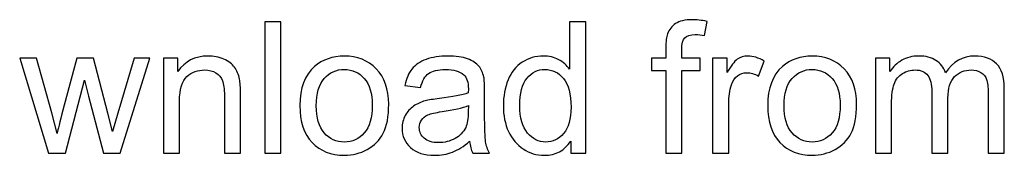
# Model space of a CAD drawing. Header units: millimetres. Extents: x -708 to 697, y -648 to 473.
# Tile 2 of 11: x -397 to -163, y -648 to -616. Entities that reach past the tile are written whole.
import ezdxf

# ---------------------------------------------------------------- set-up
doc = ezdxf.new("R2010")
doc.units = ezdxf.units.MM
doc.header["$MEASUREMENT"] = 0
doc.layers.add('Layer 1', color=7, linetype='Continuous')

msp = doc.modelspace()

# ---------------------------------------------------------------- linework, layer by layer
at = {"layer": 'Layer 1', "color": 250}
for points, knots in [([(-338.44, -647.9551), (-338.44, -647.9551), (-338.44, -616.9039), (-338.44, -616.9039), (-338.44, -616.9039), (-338.44, -616.9039), (-334.6236, -616.9039), (-334.6236, -616.9039), (-334.6236, -616.9039), (-334.6236, -616.9039), (-334.6236, -647.9551), (-334.6236, -647.9551), (-334.6236, -647.9551), (-334.6236, -647.9551), (-338.44, -647.9551), (-338.44, -647.9551)], [0, 0, 0, 0, 0.2, 0.2, 0.2, 0.2, 0.4, 0.4, 0.4, 0.4, 0.6, 0.6, 0.6, 0.6, 1, 1, 1, 1]), ([(-265.9511, -647.9551), (-265.9511, -647.9551), (-265.9511, -645.1001), (-265.9511, -645.1001), (-265.9511, -645.1001), (-267.375, -647.319), (-269.4711, -648.4321), (-272.2394, -648.4321), (-272.2394, -648.4321), (-274.0319, -648.4321), (-275.6799, -647.9406), (-277.1761, -646.9504), (-277.1761, -646.9504), (-278.6795, -645.9674), (-279.8432, -644.5869), (-280.6744, -642.8233), (-280.6744, -642.8233), (-281.4984, -641.0524), (-281.9104, -639.0214), (-281.9104, -636.7229), (-281.9104, -636.7229), (-281.9104, -634.4822), (-281.5345, -632.4512), (-280.79, -630.6225), (-280.79, -630.6225), (-280.0383, -628.8011), (-278.918, -627.3989), (-277.4218, -626.4303), (-277.4218, -626.4303), (-275.9329, -625.4545), (-274.256, -624.9703), (-272.4129, -624.9703), (-272.4129, -624.9703), (-271.054, -624.9703), (-269.8469, -625.2594), (-268.7917, -625.8304), (-268.7917, -625.8304), (-267.7364, -626.4014), (-266.8763, -627.1531), (-266.2113, -628.0711), (-266.2113, -628.0711), (-266.2113, -628.0711), (-266.2113, -616.9039), (-266.2113, -616.9039), (-266.2113, -616.9039), (-266.2113, -616.9039), (-262.3949, -616.9039), (-262.3949, -616.9039), (-262.3949, -616.9039), (-262.3949, -616.9039), (-262.3949, -647.9551), (-262.3949, -647.9551), (-262.3949, -647.9551), (-262.3949, -647.9551), (-265.9511, -647.9551), (-265.9511, -647.9551)], [0, 0, 0, 0, 0.06666667, 0.06666667, 0.06666667, 0.06666667, 0.13333333, 0.13333333, 0.13333333, 0.13333333, 0.2, 0.2, 0.2, 0.2, 0.26666667, 0.26666667, 0.26666667, 0.26666667, 0.33333333, 0.33333333, 0.33333333, 0.33333333, 0.4, 0.4, 0.4, 0.4, 0.46666667, 0.46666667, 0.46666667, 0.46666667, 0.53333333, 0.53333333, 0.53333333, 0.53333333, 0.6, 0.6, 0.6, 0.6, 0.66666667, 0.66666667, 0.66666667, 0.66666667, 0.73333333, 0.73333333, 0.73333333, 0.73333333, 0.8, 0.8, 0.8, 0.8, 0.86666667, 0.86666667, 0.86666667, 0.86666667, 1, 1, 1, 1]), ([(-243.3999, -647.9551), (-243.3999, -647.9551), (-243.3999, -628.3963), (-243.3999, -628.3963), (-243.3999, -628.3963), (-243.3999, -628.3963), (-246.7826, -628.3963), (-246.7826, -628.3963), (-246.7826, -628.3963), (-246.7826, -628.3963), (-246.7826, -625.4473), (-246.7826, -625.4473), (-246.7826, -625.4473), (-246.7826, -625.4473), (-243.3999, -625.4473), (-243.3999, -625.4473), (-243.3999, -625.4473), (-243.3999, -625.4473), (-243.3999, -623.0621), (-243.3999, -623.0621), (-243.3999, -623.0621), (-243.3999, -621.5515), (-243.2698, -620.4311), (-243.0024, -619.7011), (-243.0024, -619.7011), (-242.6338, -618.7181), (-241.9977, -617.9158), (-241.0725, -617.3014), (-241.0725, -617.3014), (-240.1546, -616.6871), (-238.8608, -616.3835), (-237.1984, -616.3835), (-237.1984, -616.3835), (-236.1214, -616.3835), (-234.936, -616.5136), (-233.635, -616.7666), (-233.635, -616.7666), (-233.635, -616.7666), (-234.206, -620.1059), (-234.206, -620.1059), (-234.206, -620.1059), (-235.0011, -619.9685), (-235.7455, -619.8963), (-236.4539, -619.8963), (-236.4539, -619.8963), (-237.6103, -619.8963), (-238.4271, -620.142), (-238.9114, -620.6335), (-238.9114, -620.6335), (-239.3884, -621.125), (-239.6269, -622.043), (-239.6269, -623.3874), (-239.6269, -623.3874), (-239.6269, -623.3874), (-239.6269, -625.4473), (-239.6269, -625.4473), (-239.6269, -625.4473), (-239.6269, -625.4473), (-235.2468, -625.4473), (-235.2468, -625.4473), (-235.2468, -625.4473), (-235.2468, -625.4473), (-235.2468, -628.3963), (-235.2468, -628.3963), (-235.2468, -628.3963), (-235.2468, -628.3963), (-239.5836, -628.3963), (-239.5836, -628.3963), (-239.5836, -628.3963), (-239.5836, -628.3963), (-239.5836, -647.9551), (-239.5836, -647.9551), (-239.5836, -647.9551), (-239.5836, -647.9551), (-243.3999, -647.9551), (-243.3999, -647.9551)], [0, 0, 0, 0, 0.05, 0.05, 0.05, 0.05, 0.1, 0.1, 0.1, 0.1, 0.15, 0.15, 0.15, 0.15, 0.2, 0.2, 0.2, 0.2, 0.25, 0.25, 0.25, 0.25, 0.3, 0.3, 0.3, 0.3, 0.35, 0.35, 0.35, 0.35, 0.4, 0.4, 0.4, 0.4, 0.45, 0.45, 0.45, 0.45, 0.5, 0.5, 0.5, 0.5, 0.55, 0.55, 0.55, 0.55, 0.6, 0.6, 0.6, 0.6, 0.65, 0.65, 0.65, 0.65, 0.7, 0.7, 0.7, 0.7, 0.75, 0.75, 0.75, 0.75, 0.8, 0.8, 0.8, 0.8, 0.85, 0.85, 0.85, 0.85, 0.9, 0.9, 0.9, 0.9, 1, 1, 1, 1]), ([(-362.4728, -647.9551), (-362.4728, -647.9551), (-362.4728, -625.4473), (-362.4728, -625.4473), (-362.4728, -625.4473), (-362.4728, -625.4473), (-359.0468, -625.4473), (-359.0468, -625.4473), (-359.0468, -625.4473), (-359.0468, -625.4473), (-359.0468, -628.6421), (-359.0468, -628.6421), (-359.0468, -628.6421), (-357.3988, -626.1918), (-355.0136, -624.9703), (-351.8984, -624.9703), (-351.8984, -624.9703), (-350.5395, -624.9703), (-349.2963, -625.216), (-348.1615, -625.7003), (-348.1615, -625.7003), (-347.0267, -626.1846), (-346.1738, -626.8279), (-345.6101, -627.6157), (-345.6101, -627.6157), (-345.0463, -628.4035), (-344.6488, -629.3432), (-344.4247, -630.4274), (-344.4247, -630.4274), (-344.2874, -631.1357), (-344.2151, -632.3717), (-344.2151, -634.1353), (-344.2151, -634.1353), (-344.2151, -634.1353), (-344.2151, -647.9551), (-344.2151, -647.9551), (-344.2151, -647.9551), (-344.2151, -647.9551), (-348.0314, -647.9551), (-348.0314, -647.9551), (-348.0314, -647.9551), (-348.0314, -647.9551), (-348.0314, -634.2798), (-348.0314, -634.2798), (-348.0314, -634.2798), (-348.0314, -632.7258), (-348.176, -631.5621), (-348.4723, -630.796), (-348.4723, -630.796), (-348.7687, -630.0298), (-349.2963, -629.4155), (-350.048, -628.9529), (-350.048, -628.9529), (-350.7997, -628.4975), (-351.6888, -628.2662), (-352.7007, -628.2662), (-352.7007, -628.2662), (-354.3197, -628.2662), (-355.7147, -628.7794), (-356.8929, -629.813), (-356.8929, -629.813), (-358.071, -630.8394), (-358.6565, -632.7981), (-358.6565, -635.6748), (-358.6565, -635.6748), (-358.6565, -635.6748), (-358.6565, -647.9551), (-358.6565, -647.9551), (-358.6565, -647.9551), (-358.6565, -647.9551), (-362.4728, -647.9551), (-362.4728, -647.9551)], [0, 0, 0, 0, 0.05263158, 0.05263158, 0.05263158, 0.05263158, 0.10526316, 0.10526316, 0.10526316, 0.10526316, 0.15789474, 0.15789474, 0.15789474, 0.15789474, 0.21052632, 0.21052632, 0.21052632, 0.21052632, 0.26315789, 0.26315789, 0.26315789, 0.26315789, 0.31578947, 0.31578947, 0.31578947, 0.31578947, 0.36842105, 0.36842105, 0.36842105, 0.36842105, 0.42105263, 0.42105263, 0.42105263, 0.42105263, 0.47368421, 0.47368421, 0.47368421, 0.47368421, 0.52631579, 0.52631579, 0.52631579, 0.52631579, 0.57894737, 0.57894737, 0.57894737, 0.57894737, 0.63157895, 0.63157895, 0.63157895, 0.63157895, 0.68421053, 0.68421053, 0.68421053, 0.68421053, 0.73684211, 0.73684211, 0.73684211, 0.73684211, 0.78947368, 0.78947368, 0.78947368, 0.78947368, 0.84210526, 0.84210526, 0.84210526, 0.84210526, 0.89473684, 0.89473684, 0.89473684, 0.89473684, 1, 1, 1, 1]), ([(-330.1496, -636.7012), (-330.1496, -632.5451), (-328.9931, -629.466), (-326.6729, -627.4639), (-326.6729, -627.4639), (-324.7431, -625.8015), (-322.3795, -624.9703), (-319.5968, -624.9703), (-319.5968, -624.9703), (-316.5105, -624.9703), (-313.9807, -625.9822), (-312.0147, -628.006), (-312.0147, -628.006), (-310.0559, -630.0226), (-309.0729, -632.8198), (-309.0729, -636.3832), (-309.0729, -636.3832), (-309.0729, -639.2744), (-309.5066, -641.5439), (-310.3739, -643.1991), (-310.3739, -643.1991), (-311.2413, -644.8543), (-312.5062, -646.1409), (-314.1686, -647.0588), (-314.1686, -647.0588), (-315.8238, -647.9768), (-317.638, -648.4321), (-319.5968, -648.4321), (-319.5968, -648.4321), (-322.7482, -648.4321), (-325.2924, -647.4275), (-327.2367, -645.4109), (-327.2367, -645.4109), (-329.181, -643.3943), (-330.1496, -640.4886), (-330.1496, -636.7012)], [0, 0, 0, 0, 0.1, 0.1, 0.1, 0.1, 0.2, 0.2, 0.2, 0.2, 0.3, 0.3, 0.3, 0.3, 0.4, 0.4, 0.4, 0.4, 0.5, 0.5, 0.5, 0.5, 0.6, 0.6, 0.6, 0.6, 0.7, 0.7, 0.7, 0.7, 0.8, 0.8, 0.8, 0.8, 1, 1, 1, 1]), ([(-289.8972, -645.1362), (-291.3139, -646.3433), (-292.68, -647.1889), (-293.9882, -647.6877), (-293.9882, -647.6877), (-295.2965, -648.1864), (-296.6987, -648.4321), (-298.2021, -648.4321), (-298.2021, -648.4321), (-300.6741, -648.4321), (-302.575, -647.8322), (-303.905, -646.6252), (-303.905, -646.6252), (-305.2349, -645.4253), (-305.8999, -643.8858), (-305.8999, -642.0137), (-305.8999, -642.0137), (-305.8999, -640.9151), (-305.6469, -639.9104), (-305.1482, -638.9997), (-305.1482, -638.9997), (-304.6422, -638.089), (-303.9845, -637.3662), (-303.1749, -636.8169), (-303.1749, -636.8169), (-302.3582, -636.2675), (-301.4475, -635.8483), (-300.4283, -635.5664), (-300.4283, -635.5664), (-299.6766, -635.3713), (-298.5418, -635.1833), (-297.0312, -634.9954), (-297.0312, -634.9954), (-293.9521, -634.634), (-291.6753, -634.1931), (-290.2225, -633.6872), (-290.2225, -633.6872), (-290.208, -633.1667), (-290.2008, -632.8343), (-290.2008, -632.6969), (-290.2008, -632.6969), (-290.2008, -631.1502), (-290.5622, -630.0587), (-291.285, -629.4227), (-291.285, -629.4227), (-292.2608, -628.5626), (-293.7136, -628.1361), (-295.6362, -628.1361), (-295.6362, -628.1361), (-297.436, -628.1361), (-298.7659, -628.4541), (-299.6188, -629.083), (-299.6188, -629.083), (-300.4789, -629.7118), (-301.1077, -630.8249), (-301.5197, -632.4295), (-301.5197, -632.4295), (-301.5197, -632.4295), (-305.2494, -631.9091), (-305.2494, -631.9091), (-305.2494, -631.9091), (-304.9096, -630.3117), (-304.3531, -629.0179), (-303.5725, -628.0349), (-303.5725, -628.0349), (-302.7919, -627.0519), (-301.6643, -626.3002), (-300.1898, -625.7653), (-300.1898, -625.7653), (-298.7225, -625.2377), (-297.0095, -624.9703), (-295.0724, -624.9703), (-295.0724, -624.9703), (-293.1498, -624.9703), (-291.5813, -625.1943), (-290.3743, -625.6497), (-290.3743, -625.6497), (-289.1744, -626.1051), (-288.2854, -626.6688), (-287.7216, -627.3555), (-287.7216, -627.3555), (-287.1578, -628.0421), (-286.7603, -628.9095), (-286.529, -629.9575), (-286.529, -629.9575), (-286.4061, -630.6081), (-286.3411, -631.779), (-286.3411, -633.4631), (-286.3411, -633.4631), (-286.3411, -633.4631), (-286.3411, -638.5226), (-286.3411, -638.5226), (-286.3411, -638.5226), (-286.3411, -642.0571), (-286.2616, -644.2905), (-286.1026, -645.2374), (-286.1026, -645.2374), (-285.9508, -646.1843), (-285.6327, -647.0877), (-285.1702, -647.9551), (-285.1702, -647.9551), (-285.1702, -647.9551), (-289.16, -647.9551), (-289.16, -647.9551), (-289.16, -647.9551), (-289.5431, -647.1528), (-289.7888, -646.2132), (-289.8972, -645.1362)], [0, 0, 0, 0, 0.03571429, 0.03571429, 0.03571429, 0.03571429, 0.07142857, 0.07142857, 0.07142857, 0.07142857, 0.10714286, 0.10714286, 0.10714286, 0.10714286, 0.14285714, 0.14285714, 0.14285714, 0.14285714, 0.17857143, 0.17857143, 0.17857143, 0.17857143, 0.21428571, 0.21428571, 0.21428571, 0.21428571, 0.25, 0.25, 0.25, 0.25, 0.28571429, 0.28571429, 0.28571429, 0.28571429, 0.32142857, 0.32142857, 0.32142857, 0.32142857, 0.35714286, 0.35714286, 0.35714286, 0.35714286, 0.39285714, 0.39285714, 0.39285714, 0.39285714, 0.42857143, 0.42857143, 0.42857143, 0.42857143, 0.46428571, 0.46428571, 0.46428571, 0.46428571, 0.5, 0.5, 0.5, 0.5, 0.53571429, 0.53571429, 0.53571429, 0.53571429, 0.57142857, 0.57142857, 0.57142857, 0.57142857, 0.60714286, 0.60714286, 0.60714286, 0.60714286, 0.64285714, 0.64285714, 0.64285714, 0.64285714, 0.67857143, 0.67857143, 0.67857143, 0.67857143, 0.71428571, 0.71428571, 0.71428571, 0.71428571, 0.75, 0.75, 0.75, 0.75, 0.78571429, 0.78571429, 0.78571429, 0.78571429, 0.82142857, 0.82142857, 0.82142857, 0.82142857, 0.85714286, 0.85714286, 0.85714286, 0.85714286, 0.89285714, 0.89285714, 0.89285714, 0.89285714, 0.92857143, 0.92857143, 0.92857143, 0.92857143, 1, 1, 1, 1]), ([(-232.305, -647.9551), (-232.305, -647.9551), (-232.305, -625.4473), (-232.305, -625.4473), (-232.305, -625.4473), (-232.305, -625.4473), (-228.879, -625.4473), (-228.879, -625.4473), (-228.879, -625.4473), (-228.879, -625.4473), (-228.879, -628.895), (-228.879, -628.895), (-228.879, -628.895), (-228.0044, -627.2977), (-227.1949, -626.2424), (-226.4504, -625.7364), (-226.4504, -625.7364), (-225.7059, -625.2232), (-224.8891, -624.9703), (-224.0001, -624.9703), (-224.0001, -624.9703), (-222.7135, -624.9703), (-221.4053, -625.375), (-220.0753, -626.1773), (-220.0753, -626.1773), (-220.0753, -626.1773), (-221.4342, -629.6973), (-221.4342, -629.6973), (-221.4342, -629.6973), (-222.3594, -629.1769), (-223.2845, -628.9167), (-224.2097, -628.9167), (-224.2097, -628.9167), (-225.0409, -628.9167), (-225.7854, -629.1697), (-226.4432, -629.6684), (-226.4432, -629.6684), (-227.1009, -630.1672), (-227.5707, -630.861), (-227.8526, -631.7501), (-227.8526, -631.7501), (-228.279, -633.1017), (-228.4887, -634.5834), (-228.4887, -636.1953), (-228.4887, -636.1953), (-228.4887, -636.1953), (-228.4887, -647.9551), (-228.4887, -647.9551), (-228.4887, -647.9551), (-228.4887, -647.9551), (-232.305, -647.9551), (-232.305, -647.9551)], [0, 0, 0, 0, 0.07142857, 0.07142857, 0.07142857, 0.07142857, 0.14285714, 0.14285714, 0.14285714, 0.14285714, 0.21428571, 0.21428571, 0.21428571, 0.21428571, 0.28571429, 0.28571429, 0.28571429, 0.28571429, 0.35714286, 0.35714286, 0.35714286, 0.35714286, 0.42857143, 0.42857143, 0.42857143, 0.42857143, 0.5, 0.5, 0.5, 0.5, 0.57142857, 0.57142857, 0.57142857, 0.57142857, 0.64285714, 0.64285714, 0.64285714, 0.64285714, 0.71428571, 0.71428571, 0.71428571, 0.71428571, 0.78571429, 0.78571429, 0.78571429, 0.78571429, 0.85714286, 0.85714286, 0.85714286, 0.85714286, 1, 1, 1, 1]), ([(-219.2514, -636.7012), (-219.2514, -632.5451), (-218.0949, -629.466), (-215.7747, -627.4639), (-215.7747, -627.4639), (-213.8449, -625.8015), (-211.4813, -624.9703), (-208.6986, -624.9703), (-208.6986, -624.9703), (-205.6123, -624.9703), (-203.0825, -625.9822), (-201.1165, -628.006), (-201.1165, -628.006), (-199.1577, -630.0226), (-198.1747, -632.8198), (-198.1747, -636.3832), (-198.1747, -636.3832), (-198.1747, -639.2744), (-198.6084, -641.5439), (-199.4757, -643.1991), (-199.4757, -643.1991), (-200.3431, -644.8543), (-201.608, -646.1409), (-203.2704, -647.0588), (-203.2704, -647.0588), (-204.9256, -647.9768), (-206.7398, -648.4321), (-208.6986, -648.4321), (-208.6986, -648.4321), (-211.85, -648.4321), (-214.3942, -647.4275), (-216.3385, -645.4109), (-216.3385, -645.4109), (-218.2828, -643.3943), (-219.2514, -640.4886), (-219.2514, -636.7012)], [0, 0, 0, 0, 0.1, 0.1, 0.1, 0.1, 0.2, 0.2, 0.2, 0.2, 0.3, 0.3, 0.3, 0.3, 0.4, 0.4, 0.4, 0.4, 0.5, 0.5, 0.5, 0.5, 0.6, 0.6, 0.6, 0.6, 0.7, 0.7, 0.7, 0.7, 0.8, 0.8, 0.8, 0.8, 1, 1, 1, 1]), ([(-193.7006, -647.9551), (-193.7006, -647.9551), (-193.7006, -625.4473), (-193.7006, -625.4473), (-193.7006, -625.4473), (-193.7006, -625.4473), (-190.2746, -625.4473), (-190.2746, -625.4473), (-190.2746, -625.4473), (-190.2746, -625.4473), (-190.2746, -628.6276), (-190.2746, -628.6276), (-190.2746, -628.6276), (-189.5735, -627.529), (-188.6339, -626.6399), (-187.4629, -625.975), (-187.4629, -625.975), (-186.292, -625.3028), (-184.9621, -624.9703), (-183.4659, -624.9703), (-183.4659, -624.9703), (-181.8035, -624.9703), (-180.4374, -625.3172), (-179.3749, -626.0039), (-179.3749, -626.0039), (-178.3124, -626.6977), (-177.5607, -627.6591), (-177.127, -628.9023), (-177.127, -628.9023), (-175.3345, -626.2785), (-173.0143, -624.9703), (-170.152, -624.9703), (-170.152, -624.9703), (-167.9114, -624.9703), (-166.1839, -625.5846), (-164.9841, -626.8206), (-164.9841, -626.8206), (-163.777, -628.0566), (-163.1698, -629.9575), (-163.1698, -632.5235), (-163.1698, -632.5235), (-163.1698, -632.5235), (-163.1698, -647.9551), (-163.1698, -647.9551), (-163.1698, -647.9551), (-163.1698, -647.9551), (-166.9862, -647.9551), (-166.9862, -647.9551), (-166.9862, -647.9551), (-166.9862, -647.9551), (-166.9862, -633.7884), (-166.9862, -633.7884), (-166.9862, -633.7884), (-166.9862, -632.2705), (-167.1163, -631.1718), (-167.362, -630.4996), (-167.362, -630.4996), (-167.6078, -629.8274), (-168.0559, -629.2926), (-168.7137, -628.8806), (-168.7137, -628.8806), (-169.3642, -628.4686), (-170.1303, -628.2662), (-171.0049, -628.2662), (-171.0049, -628.2662), (-172.5951, -628.2662), (-173.9106, -628.7938), (-174.9586, -629.8419), (-174.9586, -629.8419), (-176.0067, -630.8972), (-176.5271, -632.5813), (-176.5271, -634.8942), (-176.5271, -634.8942), (-176.5271, -634.8942), (-176.5271, -647.9551), (-176.5271, -647.9551), (-176.5271, -647.9551), (-176.5271, -647.9551), (-180.3434, -647.9551), (-180.3434, -647.9551), (-180.3434, -647.9551), (-180.3434, -647.9551), (-180.3434, -633.3474), (-180.3434, -633.3474), (-180.3434, -633.3474), (-180.3434, -631.6561), (-180.6542, -630.384), (-181.2758, -629.5383), (-181.2758, -629.5383), (-181.8974, -628.6927), (-182.9166, -628.2662), (-184.326, -628.2662), (-184.326, -628.2662), (-185.3957, -628.2662), (-186.386, -628.5481), (-187.2967, -629.1119), (-187.2967, -629.1119), (-188.2074, -629.6757), (-188.8652, -630.4996), (-189.2771, -631.5911), (-189.2771, -631.5911), (-189.6819, -632.6752), (-189.8843, -634.2437), (-189.8843, -636.2892), (-189.8843, -636.2892), (-189.8843, -636.2892), (-189.8843, -647.9551), (-189.8843, -647.9551), (-189.8843, -647.9551), (-189.8843, -647.9551), (-193.7006, -647.9551), (-193.7006, -647.9551)], [0, 0, 0, 0, 0.03448276, 0.03448276, 0.03448276, 0.03448276, 0.06896552, 0.06896552, 0.06896552, 0.06896552, 0.10344828, 0.10344828, 0.10344828, 0.10344828, 0.13793103, 0.13793103, 0.13793103, 0.13793103, 0.17241379, 0.17241379, 0.17241379, 0.17241379, 0.20689655, 0.20689655, 0.20689655, 0.20689655, 0.24137931, 0.24137931, 0.24137931, 0.24137931, 0.27586207, 0.27586207, 0.27586207, 0.27586207, 0.31034483, 0.31034483, 0.31034483, 0.31034483, 0.34482759, 0.34482759, 0.34482759, 0.34482759, 0.37931034, 0.37931034, 0.37931034, 0.37931034, 0.4137931, 0.4137931, 0.4137931, 0.4137931, 0.44827586, 0.44827586, 0.44827586, 0.44827586, 0.48275862, 0.48275862, 0.48275862, 0.48275862, 0.51724138, 0.51724138, 0.51724138, 0.51724138, 0.55172414, 0.55172414, 0.55172414, 0.55172414, 0.5862069, 0.5862069, 0.5862069, 0.5862069, 0.62068966, 0.62068966, 0.62068966, 0.62068966, 0.65517241, 0.65517241, 0.65517241, 0.65517241, 0.68965517, 0.68965517, 0.68965517, 0.68965517, 0.72413793, 0.72413793, 0.72413793, 0.72413793, 0.75862069, 0.75862069, 0.75862069, 0.75862069, 0.79310345, 0.79310345, 0.79310345, 0.79310345, 0.82758621, 0.82758621, 0.82758621, 0.82758621, 0.86206897, 0.86206897, 0.86206897, 0.86206897, 0.89655172, 0.89655172, 0.89655172, 0.89655172, 0.93103448, 0.93103448, 0.93103448, 0.93103448, 1, 1, 1, 1]), ([(-389.7438, -647.9551), (-389.7438, -647.9551), (-396.5453, -625.4473), (-396.5453, -625.4473), (-396.5453, -625.4473), (-396.5453, -625.4473), (-392.5555, -625.4473), (-392.5555, -625.4473), (-392.5555, -625.4473), (-392.5555, -625.4473), (-388.9632, -638.4359), (-388.9632, -638.4359), (-388.9632, -638.4359), (-388.9632, -638.4359), (-387.6911, -643.2714), (-387.6911, -643.2714), (-387.6911, -643.2714), (-387.6405, -643.0329), (-387.2502, -641.4861), (-386.5274, -638.6311), (-386.5274, -638.6311), (-386.5274, -638.6311), (-382.964, -625.4473), (-382.964, -625.4473), (-382.964, -625.4473), (-382.964, -625.4473), (-379.0537, -625.4473), (-379.0537, -625.4473), (-379.0537, -625.4473), (-379.0537, -625.4473), (-375.6638, -638.5154), (-375.6638, -638.5154), (-375.6638, -638.5154), (-375.6638, -638.5154), (-374.5579, -642.8016), (-374.5579, -642.8016), (-374.5579, -642.8016), (-374.5579, -642.8016), (-373.2641, -638.4576), (-373.2641, -638.4576), (-373.2641, -638.4576), (-373.2641, -638.4576), (-369.3755, -625.4473), (-369.3755, -625.4473), (-369.3755, -625.4473), (-369.3755, -625.4473), (-365.6675, -625.4473), (-365.6675, -625.4473), (-365.6675, -625.4473), (-365.6675, -625.4473), (-372.7292, -647.9551), (-372.7292, -647.9551), (-372.7292, -647.9551), (-372.7292, -647.9551), (-376.6757, -647.9551), (-376.6757, -647.9551), (-376.6757, -647.9551), (-376.6757, -647.9551), (-380.2463, -634.4895), (-380.2463, -634.4895), (-380.2463, -634.4895), (-380.2463, -634.4895), (-381.1498, -630.637), (-381.1498, -630.637), (-381.1498, -630.637), (-381.1498, -630.637), (-385.7034, -647.9551), (-385.7034, -647.9551), (-385.7034, -647.9551), (-385.7034, -647.9551), (-389.7438, -647.9551), (-389.7438, -647.9551)], [0, 0, 0, 0, 0.05263158, 0.05263158, 0.05263158, 0.05263158, 0.10526316, 0.10526316, 0.10526316, 0.10526316, 0.15789474, 0.15789474, 0.15789474, 0.15789474, 0.21052632, 0.21052632, 0.21052632, 0.21052632, 0.26315789, 0.26315789, 0.26315789, 0.26315789, 0.31578947, 0.31578947, 0.31578947, 0.31578947, 0.36842105, 0.36842105, 0.36842105, 0.36842105, 0.42105263, 0.42105263, 0.42105263, 0.42105263, 0.47368421, 0.47368421, 0.47368421, 0.47368421, 0.52631579, 0.52631579, 0.52631579, 0.52631579, 0.57894737, 0.57894737, 0.57894737, 0.57894737, 0.63157895, 0.63157895, 0.63157895, 0.63157895, 0.68421053, 0.68421053, 0.68421053, 0.68421053, 0.73684211, 0.73684211, 0.73684211, 0.73684211, 0.78947368, 0.78947368, 0.78947368, 0.78947368, 0.84210526, 0.84210526, 0.84210526, 0.84210526, 0.89473684, 0.89473684, 0.89473684, 0.89473684, 1, 1, 1, 1]), ([(-326.2465, -636.7084), (-326.2465, -639.5852), (-325.6177, -641.7391), (-324.36, -643.163), (-324.36, -643.163), (-323.0951, -644.5941), (-321.5122, -645.3097), (-319.5968, -645.3097), (-319.5968, -645.3097), (-317.7031, -645.3097), (-316.1274, -644.5941), (-314.8625, -643.1558), (-314.8625, -643.1558), (-313.6048, -641.7174), (-312.976, -639.5273), (-312.976, -636.5856), (-312.976, -636.5856), (-312.976, -633.81), (-313.6121, -631.7067), (-314.8769, -630.2828), (-314.8769, -630.2828), (-316.1418, -628.8517), (-317.7175, -628.1361), (-319.5968, -628.1361), (-319.5968, -628.1361), (-321.5122, -628.1361), (-323.0951, -628.8444), (-324.36, -630.2683), (-324.36, -630.2683), (-325.6177, -631.6922), (-326.2465, -633.8389), (-326.2465, -636.7084)], [0, 0, 0, 0, 0.11111111, 0.11111111, 0.11111111, 0.11111111, 0.22222222, 0.22222222, 0.22222222, 0.22222222, 0.33333333, 0.33333333, 0.33333333, 0.33333333, 0.44444444, 0.44444444, 0.44444444, 0.44444444, 0.55555556, 0.55555556, 0.55555556, 0.55555556, 0.66666667, 0.66666667, 0.66666667, 0.66666667, 0.77777778, 0.77777778, 0.77777778, 0.77777778, 1, 1, 1, 1]), ([(-278.0073, -636.7301), (-278.0073, -639.6068), (-277.4001, -641.7535), (-276.1786, -643.1774), (-276.1786, -643.1774), (-274.9643, -644.6013), (-273.526, -645.3097), (-271.8708, -645.3097), (-271.8708, -645.3097), (-270.2011, -645.3097), (-268.7844, -644.6303), (-267.6135, -643.2714), (-267.6135, -643.2714), (-266.4498, -641.9125), (-265.8644, -639.8381), (-265.8644, -637.0481), (-265.8644, -637.0481), (-265.8644, -633.9835), (-266.457, -631.7284), (-267.6497, -630.29), (-267.6497, -630.29), (-268.835, -628.8517), (-270.3023, -628.1361), (-272.0442, -628.1361), (-272.0442, -628.1361), (-273.7428, -628.1361), (-275.1595, -628.8228), (-276.3015, -630.2033), (-276.3015, -630.2033), (-277.4363, -631.5838), (-278.0073, -633.7594), (-278.0073, -636.7301)], [0, 0, 0, 0, 0.11111111, 0.11111111, 0.11111111, 0.11111111, 0.22222222, 0.22222222, 0.22222222, 0.22222222, 0.33333333, 0.33333333, 0.33333333, 0.33333333, 0.44444444, 0.44444444, 0.44444444, 0.44444444, 0.55555556, 0.55555556, 0.55555556, 0.55555556, 0.66666667, 0.66666667, 0.66666667, 0.66666667, 0.77777778, 0.77777778, 0.77777778, 0.77777778, 1, 1, 1, 1]), ([(-215.3483, -636.7084), (-215.3483, -639.5852), (-214.7195, -641.7391), (-213.4618, -643.163), (-213.4618, -643.163), (-212.1969, -644.5941), (-210.614, -645.3097), (-208.6986, -645.3097), (-208.6986, -645.3097), (-206.8049, -645.3097), (-205.2292, -644.5941), (-203.9643, -643.1558), (-203.9643, -643.1558), (-202.7066, -641.7174), (-202.0778, -639.5273), (-202.0778, -636.5856), (-202.0778, -636.5856), (-202.0778, -633.81), (-202.7139, -631.7067), (-203.9787, -630.2828), (-203.9787, -630.2828), (-205.2436, -628.8517), (-206.8193, -628.1361), (-208.6986, -628.1361), (-208.6986, -628.1361), (-210.614, -628.1361), (-212.1969, -628.8444), (-213.4618, -630.2683), (-213.4618, -630.2683), (-214.7195, -631.6922), (-215.3483, -633.8389), (-215.3483, -636.7084)], [0, 0, 0, 0, 0.11111111, 0.11111111, 0.11111111, 0.11111111, 0.22222222, 0.22222222, 0.22222222, 0.22222222, 0.33333333, 0.33333333, 0.33333333, 0.33333333, 0.44444444, 0.44444444, 0.44444444, 0.44444444, 0.55555556, 0.55555556, 0.55555556, 0.55555556, 0.66666667, 0.66666667, 0.66666667, 0.66666667, 0.77777778, 0.77777778, 0.77777778, 0.77777778, 1, 1, 1, 1]), ([(-290.2008, -636.6795), (-291.5886, -637.2433), (-293.6702, -637.7203), (-296.4457, -638.1107), (-296.4457, -638.1107), (-298.0214, -638.3347), (-299.1345, -638.5877), (-299.785, -638.8696), (-299.785, -638.8696), (-300.4355, -639.1515), (-300.9343, -639.5635), (-301.2884, -640.0983), (-301.2884, -640.0983), (-301.6426, -640.6404), (-301.8233, -641.2403), (-301.8233, -641.9053), (-301.8233, -641.9053), (-301.8233, -642.91), (-301.4402, -643.7557), (-300.6668, -644.4279), (-300.6668, -644.4279), (-299.8935, -645.1001), (-298.7659, -645.4398), (-297.2842, -645.4398), (-297.2842, -645.4398), (-295.8169, -645.4398), (-294.5086, -645.1218), (-293.3594, -644.4785), (-293.3594, -644.4785), (-292.2174, -643.8424), (-291.3717, -642.9678), (-290.8369, -641.862), (-290.8369, -641.862), (-290.4249, -641.0018), (-290.2225, -639.7369), (-290.2225, -638.0673), (-290.2225, -638.0673), (-290.2225, -638.0673), (-290.2008, -636.6795), (-290.2008, -636.6795)], [0, 0, 0, 0, 0.09090909, 0.09090909, 0.09090909, 0.09090909, 0.18181818, 0.18181818, 0.18181818, 0.18181818, 0.27272727, 0.27272727, 0.27272727, 0.27272727, 0.36363636, 0.36363636, 0.36363636, 0.36363636, 0.45454545, 0.45454545, 0.45454545, 0.45454545, 0.54545455, 0.54545455, 0.54545455, 0.54545455, 0.63636364, 0.63636364, 0.63636364, 0.63636364, 0.72727273, 0.72727273, 0.72727273, 0.72727273, 0.81818182, 0.81818182, 0.81818182, 0.81818182, 1, 1, 1, 1])]:
    msp.add_open_spline(points, degree=3, knots=knots, dxfattribs=at)

doc.saveas('drawing.dxf')
